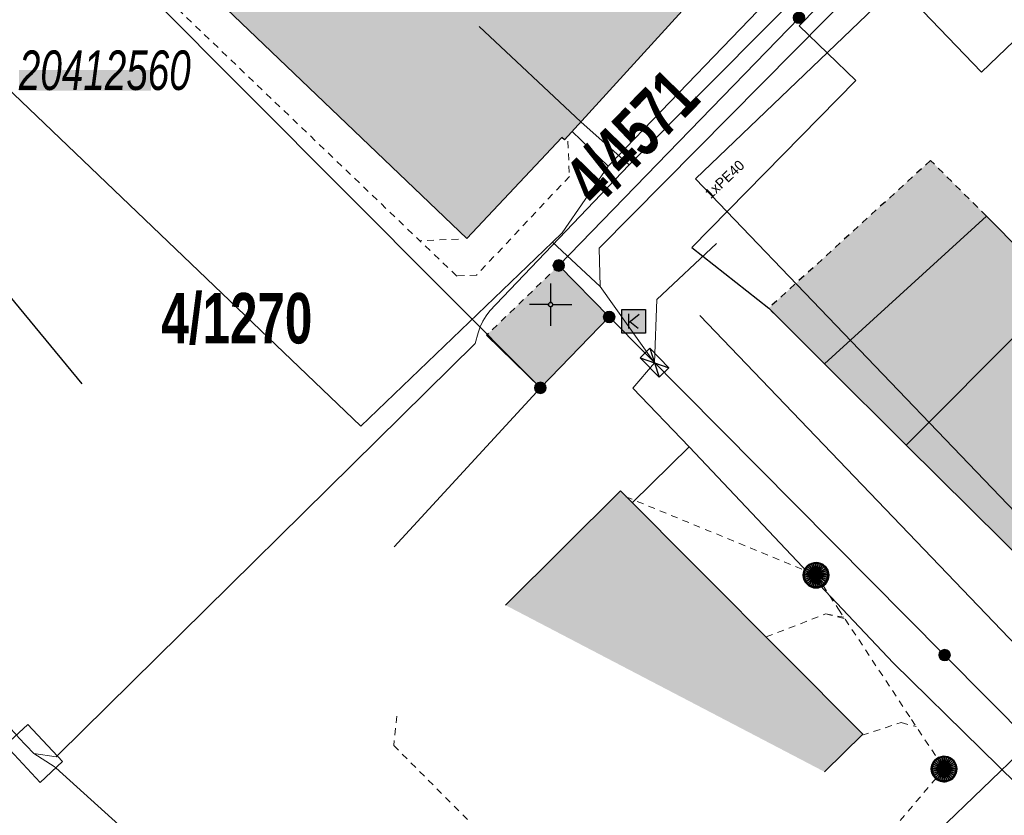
# Model space of a CAD drawing. Header units: metres. Extents: x 2695560 to 2696939, y 1260529 to 1262050.
# Tile 144 of 256: x 2695685 to 2695714, y 1260885 to 1260908. Entities that reach past the tile are written whole.
import ezdxf

# ---------------------------------------------------------------- set-up
doc = ezdxf.new("R2010")
doc.units = ezdxf.units.M
doc.linetypes.add('AUSGEZOGEN', pattern=[0])
doc.linetypes.add('VERDECKT2_S2', pattern=[0.36, 0.2, -0.16])
for name, color, linetype in [('XR$1$AV_Flächen (EO)', 7, 'AUSGEZOGEN'), ('XR$1$AV_Gebäudeflächen (BB)', 7, 'AUSGEZOGEN'), ('XR$1$AV_Gebäudeflächen (EO)', 7, 'AUSGEZOGEN'), ('XR$1$AV_Grenzpunkte', 7, 'AUSGEZOGEN'), ('XR$1$AV_Grundstück-Nr.', 7, 'AUSGEZOGEN'), ('XR$1$AV_Koordinatennetzpunkte', 7, 'AUSGEZOGEN'), ('XR$1$AV_Lagefixpunkt-Nr.', 7, 'AUSGEZOGEN'), ('XR$1$AV_Linien (BB)', 7, 'AUSGEZOGEN'), ('XR$1$AV_Linien (EO)', 7, 'AUSGEZOGEN'), ('XR$1$AV_Proj. ut. Gebäude', 7, 'AUSGEZOGEN'), ('XR$1$AW_LK_Schachtdeckel', 24, 'AUSGEZOGEN'), ('XR$1$Liegenschaftsgrenzen', 7, 'AUSGEZOGEN'), ('XR$1$PFAV', 255, 'AUSGEZOGEN'), ('XR$1$PFAW', 255, 'AUSGEZOGEN'), ('XR$1$PFWFM', 255, 'AUSGEZOGEN'), ('XR$1$TV_LK_KNOTEN', 92, 'AUSGEZOGEN')]:
    doc.layers.add(name, color=color, linetype=linetype)
for name, color, linetype, lineweight in [('XR$2$ABW-Linie-R-genau', 4, 'AUSGEZOGEN', 18), ('XR$2$ABW-Linie-R-ungenau', 4, 'VERDECKT2_S2', 18), ('XR$2$ABW-Punkt', 6, 'AUSGEZOGEN', 18), ('XR$2$KOM-Flaeche-U-oberirdisch', 91, 'AUSGEZOGEN', 18), ('XR$2$KOM-Linie-U-genau', 91, 'AUSGEZOGEN', 18), ('XR$2$KOM-Punkt-U', 91, 'AUSGEZOGEN', 18), ('XR$2$WEI-Text', 59, 'AUSGEZOGEN', 18)]:
    doc.layers.add(name, color=color, linetype=linetype, lineweight=lineweight)
doc.styles.add('ARIAL', font='arial.ttf')
doc.styles.add('TXT', font='txt')

# ---------------------------------------------------------------- blocks, each defined once
blk = doc.blocks.new('BAV15')
at = {"layer": 'XR$1$PFAV', "transparency": 33554687}
blk.add_hatch(color=7, dxfattribs=at).paths.add_polyline_path([(0.5, 0), (0.49, 0.101), (0.459, 0.197), (0.41, 0.286), (0.344, 0.362), (0.264, 0.424), (0.174, 0.469), (0.076, 0.494), (-0.025, 0.499), (-0.125, 0.484), (-0.22, 0.449), (-0.306, 0.395), (-0.379, 0.326), (-0.437, 0.243), (-0.477, 0.15), (-0.497, 0.051), (-0.497, -0.051), (-0.477, -0.15), (-0.437, -0.243), (-0.379, -0.326), (-0.306, -0.395), (-0.22, -0.449), (-0.125, -0.484), (-0.025, -0.499), (0.076, -0.494), (0.174, -0.469), (0.264, -0.424), (0.344, -0.362), (0.41, -0.286), (0.459, -0.197), (0.49, -0.101)])
at = {"color": 7, "transparency": 33554687}
for start, end in [(90, 270), (270, 90)]:
    blk.add_arc((0, 0), 0.5, start, end, dxfattribs=at)
at = {"layer": 'XR$1$PFAV', "transparency": 33554687}
blk.add_circle((0, 0), 0.5, dxfattribs=at)
blk = doc.blocks.new('BAV2041')
at = {"color": 7, "transparency": 33554687}
for p, q in [((0, 0.5), (0, 0.05)), ((-0.05, 0), (-0.5, 0)), ((0.05, 0), (0.5, 0)), ((0, -0.05), (0, -0.5))]:
    blk.add_line(p, q, dxfattribs=at)
blk.add_circle((0, 0), 0.05, dxfattribs=at)
for start, end in [(90, 270), (270, 90)]:
    blk.add_arc((0, 0), 0.05, start, end, dxfattribs=at)
blk = doc.blocks.new('BAW2082')
at = {"layer": 'XR$1$PFAW', "transparency": 33554687}
blk.add_hatch(color=7, dxfattribs=at).paths.add_polyline_path([(0.509, -0.003), (0.499, 0.098), (0.469, 0.194), (0.42, 0.283), (0.354, 0.359), (0.274, 0.421), (0.183, 0.466), (0.085, 0.491), (-0.016, 0.496), (-0.116, 0.481), (-0.211, 0.446), (-0.297, 0.392), (-0.37, 0.323), (-0.428, 0.24), (-0.468, 0.147), (-0.488, 0.047), (-0.488, -0.054), (-0.468, -0.153), (-0.428, -0.246), (-0.37, -0.329), (-0.297, -0.398), (-0.211, -0.452), (-0.116, -0.487), (-0.016, -0.502), (0.085, -0.497), (0.183, -0.472), (0.274, -0.427), (0.354, -0.366), (0.42, -0.289), (0.469, -0.2), (0.499, -0.104)])
at = {"transparency": 33554687}
for start, end in [(91.1948, 268.8052), (268.8052, 91.1948)]:
    blk.add_arc((0.01, 0), 0.5, start, end, dxfattribs=at)
at = {"layer": 'XR$1$PFAW', "transparency": 33554687}
blk.add_circle((0.009, -0.003), 0.5, dxfattribs=at)
blk = doc.blocks.new('BTV1')
at = {"layer": 'XR$1$PFWFM', "transparency": 33554687}
blk.add_hatch(color=7, dxfattribs=at).paths.add_polyline_path([(-0.5, 0.5), (-0.5, -0.5), (0.5, -0.5), (0.5, 0.5)])
at = {"color": 92, "transparency": 33554687}
for p, q in [((-0.219, 0.321), (-0.219, -0.298)), ((-0.208, -0.05), (0.23, 0.31)), ((-0.159, 0.001), (0.192, -0.283))]:
    blk.add_line(p, q, dxfattribs=at)
blk.add_polyline3d([(-0.5, 0.5, 0.993), (0.5, 0.5, 0.993), (0.5, -0.5, 0.993), (-0.5, -0.5, 0.993)], close=True, dxfattribs=at)
blk = doc.blocks.new('KOM-BAUWERK-U')
at = {"layer": 'XR$2$KOM-Punkt-U', "linetype": 'AUSGEZOGEN', "lineweight": 25, "transparency": 33554687}
blk.add_polyline3d([(-400, -200, 2500), (400, -200, 2500), (400, 200, 2500), (-400, 200, 2500)], close=True, dxfattribs=at)
for points in [[(-400, 200, 2500), (0, 0, 2500), (400, -200, 2500)], [(-400, -200, 2500), (0, 0, 2500), (400, 200, 2500)]]:
    blk.add_polyline3d(points, dxfattribs=at)
blk = doc.blocks.new('ABW-NORMSCHACHT_WEITERE')
at = {"layer": 'XR$2$ABW-Punkt', "linetype": 'AUSGEZOGEN', "lineweight": 25, "transparency": 33554687}
for points in [[(-196, 39, 2500), (0, 0, 2500), (-200, 0, 2500)], [(-196, 39), (0, 0), (-200, 0)], [(-196, 39, 2500), (-196, 39), (-200, 0), (-200, 0, 2500)], [(-200, 0, 2500), (0, 0, 2500), (-196, -39, 2500)], [(-200, 0), (0, 0), (-196, -39)], [(-185, 77, 2500), (0, 0, 2500), (-196, 39, 2500)], [(-185, 77), (0, 0), (-196, 39)], [(-185, 77, 2500), (-185, 77), (-196, 39), (-196, 39, 2500)], [(-196, -39, 2500), (0, 0, 2500), (-185, -77, 2500)], [(-196, -39), (0, 0), (-185, -77)], [(-166, 111, 2500), (0, 0, 2500), (-185, 77, 2500)], [(-166, 111), (0, 0), (-185, 77)], [(-166, 111, 2500), (-166, 111), (-185, 77), (-185, 77, 2500)], [(-185, -77, 2500), (0, 0, 2500), (-166, -111, 2500)], [(-185, -77), (0, 0), (-166, -111)], [(-141, 141, 2500), (0, 0, 2500), (-166, 111, 2500)], [(-141, 141), (0, 0), (-166, 111)], [(-141, 141, 2500), (-141, 141), (-166, 111), (-166, 111, 2500)], [(-166, -111, 2500), (0, 0, 2500), (-141, -141, 2500)], [(-166, -111), (0, 0), (-141, -141)], [(-111, 166, 2500), (0, 0, 2500), (-141, 141, 2500)], [(-111, 166), (0, 0), (-141, 141)], [(-111, 166, 2500), (-111, 166), (-141, 141), (-141, 141, 2500)], [(-141, -141, 2500), (0, 0, 2500), (-111, -166, 2500)], [(-141, -141), (0, 0), (-111, -166)], [(-77, 185, 2500), (0, 0, 2500), (-111, 166, 2500)], [(-77, 185), (0, 0), (-111, 166)], [(-77, 185, 2500), (-77, 185), (-111, 166), (-111, 166, 2500)], [(-111, -166, 2500), (0, 0, 2500), (-77, -185, 2500)], [(-111, -166), (0, 0), (-77, -185)], [(-39, 196, 2500), (0, 0, 2500), (-77, 185, 2500)], [(-39, 196), (0, 0), (-77, 185)], [(-39, 196, 2500), (-39, 196), (-77, 185), (-77, 185, 2500)], [(-77, -185, 2500), (0, 0, 2500), (-39, -196, 2500)], [(-77, -185), (0, 0), (-39, -196)], [(0, 200, 2500), (0, 0, 2500), (-39, 196, 2500)], [(0, 200), (0, 0), (-39, 196)], [(0, 200, 2500), (0, 200), (-39, 196), (-39, 196, 2500)], [(-39, -196, 2500), (0, 0, 2500), (0, -200, 2500)], [(-39, -196), (0, 0), (0, -200)], [(39, 196, 2500), (0, 0, 2500), (0, 200, 2500)], [(39, 196), (0, 0), (0, 200)], [(39, 196, 2500), (39, 196), (0, 200), (0, 200, 2500)], [(77, 185, 2500), (0, 0, 2500), (39, 196, 2500)], [(77, 185), (0, 0), (39, 196)], [(111, 166, 2500), (0, 0, 2500), (77, 185, 2500)], [(111, 166), (0, 0), (77, 185)], [(141, 141, 2500), (0, 0, 2500), (111, 166, 2500)], [(141, 141), (0, 0), (111, 166)], [(166, 111, 2500), (0, 0, 2500), (141, 141, 2500)], [(166, 111), (0, 0), (141, 141)], [(185, 77, 2500), (0, 0, 2500), (166, 111, 2500)], [(185, 77), (0, 0), (166, 111)], [(196, 39, 2500), (0, 0, 2500), (185, 77, 2500)], [(196, 39), (0, 0), (185, 77)], [(200, 0, 2500), (0, 0, 2500), (196, 39, 2500)], [(200, 0), (0, 0), (196, 39)], [(0, -200, 2500), (0, 0, 2500), (39, -196, 2500)], [(39, -196, 2500), (0, 0, 2500), (77, -185, 2500)], [(77, -185, 2500), (0, 0, 2500), (111, -166, 2500)], [(111, -166, 2500), (0, 0, 2500), (141, -141, 2500)], [(141, -141, 2500), (0, 0, 2500), (166, -111, 2500)], [(166, -111, 2500), (0, 0, 2500), (185, -77, 2500)], [(185, -77, 2500), (0, 0, 2500), (196, -39, 2500)], [(196, -39, 2500), (0, 0, 2500), (200, 0, 2500)], [(0, -200), (0, 0), (39, -196)], [(39, -196), (0, 0), (77, -185)], [(77, -185), (0, 0), (111, -166)], [(111, -166), (0, 0), (141, -141)], [(141, -141), (0, 0), (166, -111)], [(166, -111), (0, 0), (185, -77)], [(185, -77), (0, 0), (196, -39)], [(196, -39), (0, 0), (200, 0)], [(77, 185, 2500), (77, 185), (39, 196), (39, 196, 2500)], [(111, 166, 2500), (111, 166), (77, 185), (77, 185, 2500)], [(141, 141, 2500), (141, 141), (111, 166), (111, 166, 2500)], [(166, 111, 2500), (166, 111), (141, 141), (141, 141, 2500)], [(185, 77, 2500), (185, 77), (166, 111), (166, 111, 2500)], [(196, 39, 2500), (196, 39), (185, 77), (185, 77, 2500)], [(200, 0, 2500), (200, 0), (196, 39), (196, 39, 2500)], [(-200, 0, 2500), (-200, 0), (-196, -39), (-196, -39, 2500)], [(-196, -39, 2500), (-196, -39), (-185, -77), (-185, -77, 2500)], [(-185, -77, 2500), (-185, -77), (-166, -111), (-166, -111, 2500)], [(-166, -111, 2500), (-166, -111), (-141, -141), (-141, -141, 2500)], [(-141, -141, 2500), (-141, -141), (-111, -166), (-111, -166, 2500)], [(-111, -166, 2500), (-111, -166), (-77, -185), (-77, -185, 2500)], [(-77, -185, 2500), (-77, -185), (-39, -196), (-39, -196, 2500)], [(-39, -196, 2500), (-39, -196), (0, -200), (0, -200, 2500)], [(0, -200, 2500), (0, -200), (39, -196), (39, -196, 2500)], [(39, -196, 2500), (39, -196), (77, -185), (77, -185, 2500)], [(77, -185, 2500), (77, -185), (111, -166), (111, -166, 2500)], [(111, -166, 2500), (111, -166), (141, -141), (141, -141, 2500)], [(141, -141, 2500), (141, -141), (166, -111), (166, -111, 2500)], [(166, -111, 2500), (166, -111), (185, -77), (185, -77, 2500)], [(185, -77, 2500), (185, -77), (196, -39), (196, -39, 2500)], [(196, -39, 2500), (196, -39), (200, 0), (200, 0, 2500)]]:
    blk.add_3dface(points, dxfattribs=at)
blk = doc.blocks.new('ABW-KONTROLLSCHACHT')
at = {"layer": 'XR$2$ABW-Punkt', "linetype": 'AUSGEZOGEN', "lineweight": 25, "transparency": 33554687}
for points in [[(-194, 291, 2500), (0, 0, 2500), (-247, 247, 2500)], [(-194, 291), (0, 0), (-247, 247)], [(-194, 291, 2500), (-194, 291), (-247, 247), (-247, 247, 2500)], [(-134, 323, 2500), (0, 0, 2500), (-194, 291, 2500)], [(-134, 323), (0, 0), (-194, 291)], [(-134, 323, 2500), (-134, 323), (-194, 291), (-194, 291, 2500)], [(-68, 343, 2500), (0, 0, 2500), (-134, 323, 2500)], [(-68, 343), (0, 0), (-134, 323)], [(-68, 343, 2500), (-68, 343), (-134, 323), (-134, 323, 2500)], [(0, 350, 2500), (0, 0, 2500), (-68, 343, 2500)], [(0, 350), (0, 0), (-68, 343)], [(0, 350, 2500), (0, 350), (-68, 343), (-68, 343, 2500)], [(68, 343, 2500), (0, 0, 2500), (0, 350, 2500)], [(68, 343), (0, 0), (0, 350)], [(68, 343, 2500), (68, 343), (0, 350), (0, 350, 2500)], [(134, 323, 2500), (0, 0, 2500), (68, 343, 2500)], [(134, 323), (0, 0), (68, 343)], [(194, 291, 2500), (0, 0, 2500), (134, 323, 2500)], [(194, 291), (0, 0), (134, 323)], [(247, 247, 2500), (0, 0, 2500), (194, 291, 2500)], [(247, 247), (0, 0), (194, 291)], [(134, 323, 2500), (134, 323), (68, 343), (68, 343, 2500)], [(194, 291, 2500), (194, 291), (134, 323), (134, 323, 2500)], [(247, 247, 2500), (247, 247), (194, 291), (194, 291, 2500)], [(-343, 68, 2500), (0, 0, 2500), (-350, 0, 2500)], [(-343, 68), (0, 0), (-350, 0)], [(-343, 68, 2500), (-343, 68), (-350, 0), (-350, 0, 2500)], [(-350, 0, 2500), (0, 0, 2500), (-343, -68, 2500)], [(-350, 0), (0, 0), (-343, -68)], [(-323, 134, 2500), (0, 0, 2500), (-343, 68, 2500)], [(-323, 134), (0, 0), (-343, 68)], [(-323, 134, 2500), (-323, 134), (-343, 68), (-343, 68, 2500)], [(-343, -68, 2500), (0, 0, 2500), (-323, -134, 2500)], [(-343, -68), (0, 0), (-323, -134)], [(-291, 194, 2500), (0, 0, 2500), (-323, 134, 2500)], [(-291, 194), (0, 0), (-323, 134)], [(-291, 194, 2500), (-291, 194), (-323, 134), (-323, 134, 2500)], [(-323, -134, 2500), (0, 0, 2500), (-291, -194, 2500)], [(-323, -134), (0, 0), (-291, -194)], [(-247, 247, 2500), (0, 0, 2500), (-291, 194, 2500)], [(-247, 247), (0, 0), (-291, 194)], [(-247, 247, 2500), (-247, 247), (-291, 194), (-291, 194, 2500)], [(-291, -194, 2500), (0, 0, 2500), (-247, -247, 2500)], [(-291, -194), (0, 0), (-247, -247)], [(-247, -247, 2500), (0, 0, 2500), (-194, -291, 2500)], [(-247, -247), (0, 0), (-194, -291)], [(-194, -291, 2500), (0, 0, 2500), (-134, -323, 2500)], [(-194, -291), (0, 0), (-134, -323)], [(-134, -323, 2500), (0, 0, 2500), (-68, -343, 2500)], [(-134, -323), (0, 0), (-68, -343)], [(-68, -343, 2500), (0, 0, 2500), (0, -350, 2500)], [(-68, -343), (0, 0), (0, -350)], [(291, 194, 2500), (0, 0, 2500), (247, 247, 2500)], [(291, 194), (0, 0), (247, 247)], [(323, 134, 2500), (0, 0, 2500), (291, 194, 2500)], [(323, 134), (0, 0), (291, 194)], [(343, 68, 2500), (0, 0, 2500), (323, 134, 2500)], [(343, 68), (0, 0), (323, 134)], [(350, 0, 2500), (0, 0, 2500), (343, 68, 2500)], [(350, 0), (0, 0), (343, 68)], [(0, -350, 2500), (0, 0, 2500), (68, -343, 2500)], [(68, -343, 2500), (0, 0, 2500), (134, -323, 2500)], [(134, -323, 2500), (0, 0, 2500), (194, -291, 2500)], [(194, -291, 2500), (0, 0, 2500), (247, -247, 2500)], [(247, -247, 2500), (0, 0, 2500), (291, -194, 2500)], [(291, -194, 2500), (0, 0, 2500), (323, -134, 2500)], [(323, -134, 2500), (0, 0, 2500), (343, -68, 2500)], [(343, -68, 2500), (0, 0, 2500), (350, 0, 2500)], [(0, -350), (0, 0), (68, -343)], [(68, -343), (0, 0), (134, -323)], [(134, -323), (0, 0), (194, -291)], [(194, -291), (0, 0), (247, -247)], [(247, -247), (0, 0), (291, -194)], [(291, -194), (0, 0), (323, -134)], [(323, -134), (0, 0), (343, -68)], [(343, -68), (0, 0), (350, 0)], [(291, 194, 2500), (291, 194), (247, 247), (247, 247, 2500)], [(323, 134, 2500), (323, 134), (291, 194), (291, 194, 2500)], [(343, 68, 2500), (343, 68), (323, 134), (323, 134, 2500)], [(350, 0, 2500), (350, 0), (343, 68), (343, 68, 2500)], [(-350, 0, 2500), (-350, 0), (-343, -68), (-343, -68, 2500)], [(-343, -68, 2500), (-343, -68), (-323, -134), (-323, -134, 2500)], [(-323, -134, 2500), (-323, -134), (-291, -194), (-291, -194, 2500)], [(-291, -194, 2500), (-291, -194), (-247, -247), (-247, -247, 2500)], [(-247, -247, 2500), (-247, -247), (-194, -291), (-194, -291, 2500)], [(194, -291, 2500), (194, -291), (247, -247), (247, -247, 2500)], [(247, -247, 2500), (247, -247), (291, -194), (291, -194, 2500)], [(291, -194, 2500), (291, -194), (323, -134), (323, -134, 2500)], [(323, -134, 2500), (323, -134), (343, -68), (343, -68, 2500)], [(343, -68, 2500), (343, -68), (350, 0), (350, 0, 2500)], [(-194, -291, 2500), (-194, -291), (-134, -323), (-134, -323, 2500)], [(-134, -323, 2500), (-134, -323), (-68, -343), (-68, -343, 2500)], [(-68, -343, 2500), (-68, -343), (0, -350), (0, -350, 2500)], [(0, -350, 2500), (0, -350), (68, -343), (68, -343, 2500)], [(68, -343, 2500), (68, -343), (134, -323), (134, -323, 2500)], [(134, -323, 2500), (134, -323), (194, -291), (194, -291, 2500)]]:
    blk.add_3dface(points, dxfattribs=at)
blk = doc.blocks.new('ABW-DECKEL')
at = {"layer": 'XR$2$ABW-Punkt', "linetype": 'AUSGEZOGEN', "lineweight": 25, "transparency": 33554687}
for points in [[(-194, 291, 2500), (0, 0, 2500), (-247, 247, 2500)], [(-194, 291), (0, 0), (-247, 247)], [(-194, 291, 2500), (-194, 291), (-247, 247), (-247, 247, 2500)], [(-134, 323, 2500), (0, 0, 2500), (-194, 291, 2500)], [(-134, 323), (0, 0), (-194, 291)], [(-134, 323, 2500), (-134, 323), (-194, 291), (-194, 291, 2500)], [(-68, 343, 2500), (0, 0, 2500), (-134, 323, 2500)], [(-68, 343), (0, 0), (-134, 323)], [(-68, 343, 2500), (-68, 343), (-134, 323), (-134, 323, 2500)], [(0, 350, 2500), (0, 0, 2500), (-68, 343, 2500)], [(0, 350), (0, 0), (-68, 343)], [(0, 350, 2500), (0, 350), (-68, 343), (-68, 343, 2500)], [(68, 343, 2500), (0, 0, 2500), (0, 350, 2500)], [(68, 343), (0, 0), (0, 350)], [(68, 343, 2500), (68, 343), (0, 350), (0, 350, 2500)], [(134, 323, 2500), (0, 0, 2500), (68, 343, 2500)], [(134, 323), (0, 0), (68, 343)], [(194, 291, 2500), (0, 0, 2500), (134, 323, 2500)], [(194, 291), (0, 0), (134, 323)], [(247, 247, 2500), (0, 0, 2500), (194, 291, 2500)], [(247, 247), (0, 0), (194, 291)], [(134, 323, 2500), (134, 323), (68, 343), (68, 343, 2500)], [(194, 291, 2500), (194, 291), (134, 323), (134, 323, 2500)], [(247, 247, 2500), (247, 247), (194, 291), (194, 291, 2500)], [(-343, 68, 2500), (0, 0, 2500), (-350, 0, 2500)], [(-343, 68), (0, 0), (-350, 0)], [(-343, 68, 2500), (-343, 68), (-350, 0), (-350, 0, 2500)], [(-350, 0, 2500), (0, 0, 2500), (-343, -68, 2500)], [(-350, 0), (0, 0), (-343, -68)], [(-323, 134, 2500), (0, 0, 2500), (-343, 68, 2500)], [(-323, 134), (0, 0), (-343, 68)], [(-323, 134, 2500), (-323, 134), (-343, 68), (-343, 68, 2500)], [(-343, -68, 2500), (0, 0, 2500), (-323, -134, 2500)], [(-343, -68), (0, 0), (-323, -134)], [(-291, 194, 2500), (0, 0, 2500), (-323, 134, 2500)], [(-291, 194), (0, 0), (-323, 134)], [(-291, 194, 2500), (-291, 194), (-323, 134), (-323, 134, 2500)], [(-323, -134, 2500), (0, 0, 2500), (-291, -194, 2500)], [(-323, -134), (0, 0), (-291, -194)], [(-247, 247, 2500), (0, 0, 2500), (-291, 194, 2500)], [(-247, 247), (0, 0), (-291, 194)], [(-247, 247, 2500), (-247, 247), (-291, 194), (-291, 194, 2500)], [(-291, -194, 2500), (0, 0, 2500), (-247, -247, 2500)], [(-291, -194), (0, 0), (-247, -247)], [(-247, -247, 2500), (0, 0, 2500), (-194, -291, 2500)], [(-247, -247), (0, 0), (-194, -291)], [(-194, -291, 2500), (0, 0, 2500), (-134, -323, 2500)], [(-194, -291), (0, 0), (-134, -323)], [(-134, -323, 2500), (0, 0, 2500), (-68, -343, 2500)], [(-134, -323), (0, 0), (-68, -343)], [(-68, -343, 2500), (0, 0, 2500), (0, -350, 2500)], [(-68, -343), (0, 0), (0, -350)], [(291, 194, 2500), (0, 0, 2500), (247, 247, 2500)], [(291, 194), (0, 0), (247, 247)], [(323, 134, 2500), (0, 0, 2500), (291, 194, 2500)], [(323, 134), (0, 0), (291, 194)], [(343, 68, 2500), (0, 0, 2500), (323, 134, 2500)], [(343, 68), (0, 0), (323, 134)], [(350, 0, 2500), (0, 0, 2500), (343, 68, 2500)], [(350, 0), (0, 0), (343, 68)], [(0, -350, 2500), (0, 0, 2500), (68, -343, 2500)], [(68, -343, 2500), (0, 0, 2500), (134, -323, 2500)], [(134, -323, 2500), (0, 0, 2500), (194, -291, 2500)], [(194, -291, 2500), (0, 0, 2500), (247, -247, 2500)], [(247, -247, 2500), (0, 0, 2500), (291, -194, 2500)], [(291, -194, 2500), (0, 0, 2500), (323, -134, 2500)], [(323, -134, 2500), (0, 0, 2500), (343, -68, 2500)], [(343, -68, 2500), (0, 0, 2500), (350, 0, 2500)], [(0, -350), (0, 0), (68, -343)], [(68, -343), (0, 0), (134, -323)], [(134, -323), (0, 0), (194, -291)], [(194, -291), (0, 0), (247, -247)], [(247, -247), (0, 0), (291, -194)], [(291, -194), (0, 0), (323, -134)], [(323, -134), (0, 0), (343, -68)], [(343, -68), (0, 0), (350, 0)], [(291, 194, 2500), (291, 194), (247, 247), (247, 247, 2500)], [(323, 134, 2500), (323, 134), (291, 194), (291, 194, 2500)], [(343, 68, 2500), (343, 68), (323, 134), (323, 134, 2500)], [(350, 0, 2500), (350, 0), (343, 68), (343, 68, 2500)], [(-350, 0, 2500), (-350, 0), (-343, -68), (-343, -68, 2500)], [(-343, -68, 2500), (-343, -68), (-323, -134), (-323, -134, 2500)], [(-323, -134, 2500), (-323, -134), (-291, -194), (-291, -194, 2500)], [(-291, -194, 2500), (-291, -194), (-247, -247), (-247, -247, 2500)], [(-247, -247, 2500), (-247, -247), (-194, -291), (-194, -291, 2500)], [(194, -291, 2500), (194, -291), (247, -247), (247, -247, 2500)], [(247, -247, 2500), (247, -247), (291, -194), (291, -194, 2500)], [(291, -194, 2500), (291, -194), (323, -134), (323, -134, 2500)], [(323, -134, 2500), (323, -134), (343, -68), (343, -68, 2500)], [(343, -68, 2500), (343, -68), (350, 0), (350, 0, 2500)], [(-194, -291, 2500), (-194, -291), (-134, -323), (-134, -323, 2500)], [(-134, -323, 2500), (-134, -323), (-68, -343), (-68, -343, 2500)], [(-68, -343, 2500), (-68, -343), (0, -350), (0, -350, 2500)], [(0, -350, 2500), (0, -350), (68, -343), (68, -343, 2500)], [(68, -343, 2500), (68, -343), (134, -323), (134, -323, 2500)], [(134, -323, 2500), (134, -323), (194, -291), (194, -291, 2500)]]:
    blk.add_3dface(points, dxfattribs=at)

msp = doc.modelspace()

# ---------------------------------------------------------------- hatches: boundary and pattern name
at = {"transparency": 33554687}
msp.add_hatch(color=7, dxfattribs=at).paths.add_polyline_path([(2695685.327, 1260906.712), (2695685.327, 1260906.109), (2695689.214, 1260906.109), (2695689.214, 1260906.712)])
at = {"layer": 'XR$1$AV_Gebäudeflächen (BB)', "true_color": 0xd2d2d2, "transparency": 33554687}
for points in [[(2695706.27, 1260910.03), (2695697.61, 1260918.36), (2695689.655, 1260910.221), (2695698.503, 1260901.751), (2695701.3, 1260904.728), (2695701.381, 1260904.654)], [(2695709.03, 1260898.066), (2695711.436, 1260895.671), (2695717.123, 1260890.039), (2695724.431, 1260897.469), (2695726.704, 1260899.78), (2695726.364, 1260900.132), (2695727.548, 1260901.267), (2695725.544, 1260903.357), (2695726.112, 1260903.901), (2695725.489, 1260904.551), (2695731.386, 1260910.205), (2695724.405, 1260917.485), (2695717.847, 1260911.196), (2695722.272, 1260906.581), (2695715.96, 1260900.226), (2695713.794, 1260902.415)], [(2695699.644, 1260890.964), (2695709.033, 1260886.058), (2695710.152, 1260887.172), (2695703.027, 1260894.331)]]:
    msp.add_hatch(color=254, dxfattribs=at).paths.add_polyline_path(points)
at = {"layer": 'XR$1$AV_Gebäudeflächen (EO)', "true_color": 0xebebeb, "transparency": 33554687}
for points in [[(2695709.03, 1260898.066), (2695713.794, 1260902.415), (2695712.148, 1260904.05), (2695707.386, 1260899.703)], [(2695700.67, 1260897.36), (2695702.693, 1260899.445), (2695701.21, 1260900.96), (2695699.088, 1260898.908)]]:
    msp.add_hatch(color=7, dxfattribs=at).paths.add_polyline_path(points)

# ---------------------------------------------------------------- linework, layer by layer
at = {"layer": 'XR$1$AV_Flächen (EO)', "color": 7, "linetype": 'AUSGEZOGEN', "transparency": 33554687}
for p, q in [((2695709.03, 1260898.066), (2695713.794, 1260902.415)), ((2695699.088, 1260898.908), (2695700.67, 1260897.36))]:
    msp.add_line(p, q, dxfattribs=at)
at = {"layer": 'XR$1$AV_Flächen (EO)', "color": 7, "linetype": 'VERDECKT2_S2', "transparency": 33554687}
msp.add_line((2695701.21, 1260900.96), (2695699.088, 1260898.908), dxfattribs=at)
msp.add_lwpolyline([(2695713.794, 1260902.415), (2695712.148, 1260904.05), (2695707.386, 1260899.703), (2695709.03, 1260898.066)], dxfattribs=at)
at = {"layer": 'XR$1$AV_Flächen (EO)', "color": 7, "linetype": 'AUSGEZOGEN', "transparency": 33554687}
msp.add_lwpolyline([(2695700.67, 1260897.36), (2695702.693, 1260899.445), (2695701.21, 1260900.96)], dxfattribs=at)
at = {"layer": 'XR$1$AV_Linien (BB)', "color": 7, "linetype": 'AUSGEZOGEN', "transparency": 33554687}
for points in [[(2695722.282, 1260923.795), (2695721.559, 1260923.554), (2695719.177, 1260925.249), (2695714.455, 1260920.41), (2695716.685, 1260918.294), (2695715.399, 1260916.889), (2695716.201, 1260916.087), (2695708.285, 1260908.016), (2695709.951, 1260906.409)], [(2695709.03, 1260898.066), (2695713.794, 1260902.415), (2695715.96, 1260900.226), (2695722.272, 1260906.581), (2695717.847, 1260911.196), (2695724.405, 1260917.485), (2695731.386, 1260910.205), (2695725.489, 1260904.551), (2695726.112, 1260903.901), (2695725.544, 1260903.357), (2695727.548, 1260901.267)], [(2695706.27, 1260910.03), (2695701.381, 1260904.654), (2695701.3, 1260904.728), (2695698.503, 1260901.751), (2695689.655, 1260910.221)], [(2695709.951, 1260906.409), (2695705.124, 1260901.488), (2695707.386, 1260899.703), (2695709.03, 1260898.066)], [(2695717.123, 1260890.039), (2695711.436, 1260895.671), (2695709.03, 1260898.066)], [(2695699.644, 1260890.964), (2695703.027, 1260894.331), (2695710.152, 1260887.172), (2695709.033, 1260886.058)]]:
    msp.add_lwpolyline(points, dxfattribs=at)
at = {"layer": 'XR$1$AV_Linien (EO)', "color": 7, "linetype": 'AUSGEZOGEN', "transparency": 33554687}
msp.add_line((2695711.436, 1260895.671), (2695715.96, 1260900.226), dxfattribs=at)
at = {"layer": 'XR$1$AV_Proj. ut. Gebäude', "color": 8, "linetype": 'AUSGEZOGEN', "transparency": 33554687}
msp.add_lwpolyline([(2695714.843, 1260907.799), (2695713.649, 1260906.653), (2695711.188, 1260909.219), (2695705.234, 1260903.509), (2695727.058, 1260880.752), (2695733.355, 1260886.792), (2695731.434, 1260888.794), (2695732.286, 1260889.611), (2695714.843, 1260907.799)], close=True, dxfattribs=at)
at = {"layer": 'XR$1$Liegenschaftsgrenzen', "color": 7, "linetype": 'AUSGEZOGEN', "transparency": 33554687}
for p, q in [((2695700.67, 1260897.36), (2695702.693, 1260899.445)), ((2695696.367, 1260892.677), (2695700.67, 1260897.36)), ((2695712.376, 1260884.311), (2695715.095, 1260886.937))]:
    msp.add_line(p, q, dxfattribs=at)
for points in [[(2695687.187, 1260897.474), (2695682.43, 1260903.24), (2695684.69, 1260905.29), (2695683.45, 1260906.78), (2695675.47, 1260914.85), (2695672.81, 1260917.69)], [(2695687.52, 1260913.45), (2695689, 1260911.95), (2695689.19, 1260908.9), (2695700.67, 1260897.36)], [(2695702.693, 1260899.445), (2695701.21, 1260900.96), (2695708.28, 1260908.25)], [(2695702.693, 1260899.445), (2695712.56, 1260889.494), (2695715.095, 1260886.937)]]:
    msp.add_lwpolyline(points, dxfattribs=at)
at = {"layer": 'XR$2$ABW-Linie-R-genau', "linetype": 'AUSGEZOGEN', "transparency": 33554687}
msp.add_lwpolyline([(2695705.364, 1260899.493), (2695720.597, 1260883.586), (2695721.183, 1260883.575), (2695722.484, 1260884.804), (2695722.934, 1260884.8), (2695726.811, 1260880.751), (2695727.266, 1260880.749), (2695733.603, 1260886.817), (2695733.61, 1260887.224), (2695732.366, 1260888.521), (2695732.377, 1260889.052), (2695739.67, 1260896.047), (2695739.677, 1260896.499), (2695736.574, 1260899.77), (2695736.578, 1260900.385), (2695730.306, 1260906.931), (2695730.33, 1260907.818)], dxfattribs=at)
at = {"layer": 'XR$2$ABW-Linie-R-ungenau', "linetype": 'VERDECKT2_S2', "transparency": 33554687}
for p, q in [((2695698.258, 1260901.738), (2695697.121, 1260901.69)), ((2695703.183, 1260894.155), (2695708.776, 1260891.852)), ((2695709.063, 1260890.706), (2695709.629, 1260890.562))]:
    msp.add_line(p, q, dxfattribs=at)
for points in [[(2695701.479, 1260904.617), (2695701.523, 1260903.582), (2695698.794, 1260900.678), (2695698.207, 1260900.65), (2695689.524, 1260908.962), (2695689.008, 1260914.183)], [(2695708.776, 1260891.852), (2695709.438, 1260890.851), (2695711.586, 1260887.604), (2695712.55, 1260886.148)], [(2695707.31, 1260890.029), (2695709.063, 1260890.706), (2695709.599, 1260890.608)], [(2695696.445, 1260887.698), (2695696.353, 1260886.837), (2695703.377, 1260879.782)], [(2695710.132, 1260887.139), (2695711.288, 1260887.509), (2695711.728, 1260887.39)], [(2695712.55, 1260886.148), (2695705.286, 1260877.626), (2695700.411, 1260871.908)]]:
    msp.add_lwpolyline(points, dxfattribs=at)
at = {"layer": 'XR$2$KOM-Flaeche-U-oberirdisch', "transparency": 33554687}
msp.add_lwpolyline([(2695684.929, 1260886.84), (2695685.954, 1260885.745), (2695686.611, 1260886.36), (2695685.586, 1260887.455), (2695684.929, 1260886.84)], close=True, dxfattribs=at)
at = {"layer": 'XR$2$KOM-Linie-U-genau', "linetype": 'AUSGEZOGEN', "transparency": 33554687}
for p, q in [((2695701.862, 1260905.185), (2695698.873, 1260907.989)), ((2695683.91, 1260907.206), (2695695.391, 1260896.231)), ((2695703.283, 1260903.921), (2695701.862, 1260905.185)), ((2695701.602, 1260904.9), (2695702.663, 1260903.888)), ((2695699.362, 1260899.811), (2695703.283, 1260903.921)), ((2695695.391, 1260896.231), (2695701.027, 1260901.651)), ((2695701.027, 1260901.651), (2695702.429, 1260900.346)), ((2695704.03, 1260898.097), (2695702.429, 1260900.346)), ((2695705.043, 1260895.625), (2695703.375, 1260893.981))]:
    msp.add_line(p, q, dxfattribs=at)
for points in [[(2695703.283, 1260903.921), (2695722.528, 1260923.276), (2695723.079, 1260923.812)], [(2695702.429, 1260900.346), (2695702.403, 1260901.474), (2695713.878, 1260913.085), (2695718.106, 1260917.259)], [(2695702.663, 1260903.888), (2695709.924, 1260911.428), (2695708.746, 1260912.56)], [(2695701.027, 1260901.651), (2695701.308, 1260901.92), (2695702.663, 1260903.888)], [(2695704.03, 1260898.097), (2695704.097, 1260899.958), (2695705.852, 1260901.612)], [(2695698.755, 1260898.662), (2695698.843, 1260898.979), (2695698.901, 1260899.152), (2695698.977, 1260899.318), (2695699.07, 1260899.475), (2695699.179, 1260899.621), (2695699.362, 1260899.811)], [(2695685.77, 1260886.6), (2695686.423, 1260886.505), (2695686.485, 1260886.555), (2695698.755, 1260898.662)], [(2695705.043, 1260895.625), (2695703.388, 1260897.354), (2695704.03, 1260898.097)], [(2695724.59, 1260875.172), (2695716.22, 1260884.192), (2695711.057, 1260889.256), (2695705.043, 1260895.625)], [(2695685.77, 1260886.6), (2695685.318, 1260887.067), (2695685.255, 1260887.145), (2695685.032, 1260887.388)], [(2695685.77, 1260886.6), (2695686.367, 1260886.219), (2695686.416, 1260886.172), (2695688.469, 1260884.31), (2695691.393, 1260881.659)]]:
    msp.add_lwpolyline(points, dxfattribs=at)

# ---------------------------------------------------------------- block references
at = {"layer": 'XR$1$AV_Grenzpunkte', "color": 7, "linetype": 'AUSGEZOGEN', "lineweight": -3, "transparency": 33554687, "xscale": 0.3249999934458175, "yscale": 0.3249999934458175}
for p in [(2695708.28, 1260908.25), (2695701.21, 1260900.96), (2695702.693, 1260899.445), (2695700.67, 1260897.36), (2695712.56, 1260889.494)]:
    msp.add_blockref('BAV15', p, dxfattribs=at)
at = {"layer": 'XR$1$AV_Koordinatennetzpunkte', "color": 7, "linetype": 'AUSGEZOGEN', "lineweight": -3, "transparency": 33554687, "xscale": 1.25, "yscale": 1.25}
msp.add_blockref('BAV2041', (2695700.97, 1260899.81), dxfattribs=at)
at = {"layer": 'XR$1$AW_LK_Schachtdeckel', "color": 24, "linetype": 'AUSGEZOGEN', "lineweight": -3, "transparency": 33554687}
for p, xscale, yscale, rotation in [((2695708.778, 1260891.851), 0.7499999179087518, 0.7499999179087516, 303.480224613), ((2695712.552, 1260886.147), 0.7499999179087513, 0.7499999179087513, 229.554824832)]:
    msp.add_blockref('BAW2082', p, dxfattribs=dict(at, xscale=xscale, yscale=yscale, rotation=rotation))
at = {"layer": 'XR$1$TV_LK_KNOTEN', "color": 92, "linetype": 'AUSGEZOGEN', "lineweight": -3, "transparency": 33554687, "xscale": 0.7000000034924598, "yscale": 0.7000000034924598}
msp.add_blockref('BTV1', (2695703.415, 1260899.314), dxfattribs=at)
at = {"layer": 'XR$2$ABW-Punkt', "color": 6, "linetype": 'AUSGEZOGEN', "lineweight": 18, "transparency": 33554687, "xscale": 0.001, "yscale": 0.001, "zscale": 0.001, "rotation": 360}
for name, p in [('ABW-KONTROLLSCHACHT', (2695708.776, 1260891.852)), ('ABW-DECKEL', (2695708.776, 1260891.852)), ('ABW-DECKEL', (2695712.55, 1260886.148)), ('ABW-NORMSCHACHT_WEITERE', (2695712.55, 1260886.148))]:
    msp.add_blockref(name, p, dxfattribs=at)
at = {"layer": 'XR$2$KOM-Punkt-U', "color": 91, "linetype": 'AUSGEZOGEN', "lineweight": 18, "transparency": 33554687, "xscale": 0.001, "yscale": 0.001, "zscale": 0.001, "rotation": 314.4999999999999}
msp.add_blockref('KOM-BAUWERK-U', (2695704.03, 1260898.097), dxfattribs=at)

# ---------------------------------------------------------------- texts
at = {"layer": 'XR$1$AV_Grundstück-Nr.', "color": 7, "transparency": 33554687, "insert": (2695703.364, 1260904.724), "char_height": 1.48491, "width": 4.98214, "attachment_point": 5, "rotation": 45.7245, "style": 'ARIAL'}
msp.add_mtext('\\A1;{\\fArial|i0|b1;\\H1.484908;\\W0.700000;\\C7;4/4571}\\P', dxfattribs=at)
at = {"layer": 'XR$1$AV_Grundstück-Nr.', "color": 7, "transparency": 33554687, "insert": (2695691.739, 1260899.386), "char_height": 1.48491, "width": 4.98214, "attachment_point": 5, "style": 'ARIAL'}
msp.add_mtext('\\A1;{\\fArial|i0|b1;\\H1.484908;\\W0.700000;\\C7;4/1270}\\P', dxfattribs=at)
at = {"layer": 'XR$1$AV_Lagefixpunkt-Nr.', "color": 7, "transparency": 33554687, "insert": (2695685.327, 1260906.109), "char_height": 1.1621, "width": 5.50234, "attachment_point": 7, "style": 'ARIAL'}
msp.add_mtext('\\A1;{\\fArial|i1|b0;\\H1.162102;\\W0.700000;\\C7;20412560}\\P', dxfattribs=at)
at = {"layer": 'XR$2$WEI-Text', "transparency": 33554687, "insert": (2695705.682, 1260902.904), "char_height": 0.3, "width": 1.76905, "attachment_point": 7, "rotation": 43.3, "style": 'TXT'}
msp.add_mtext('\\W1.00;1xPE40', dxfattribs=at)

doc.saveas('drawing.dxf')
